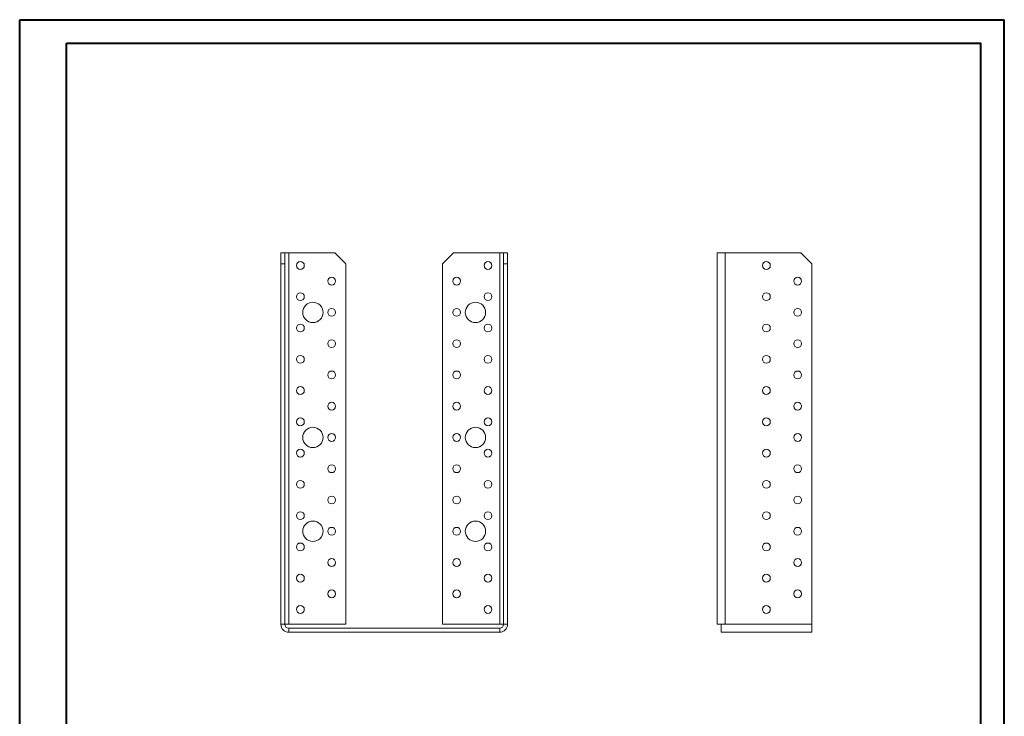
# Model space of a CAD drawing. Header units: millimetres. Extents: x 0 to 210, y 0 to 297.
# Tile 2 of 2: x 0 to 210, y 149 to 297. Entities that reach past the tile are written whole.
import ezdxf

# ---------------------------------------------------------------- set-up
doc = ezdxf.new("R2010")
doc.units = ezdxf.units.MM

msp = doc.modelspace()

# ---------------------------------------------------------------- linework, layer by layer
at = {"color": 7, "linetype": 'Continuous', "lineweight": 40}
for p, q in [((0.08, 0.21), (0.08, 297.21)), ((0.08, 297.21), (210.08, 297.21)), ((210.08, 0.21), (210.08, 297.21)), ((210.08, 292.21), (210.08, 297.21)), ((10.08, 292.21), (205.08, 292.21)), ((10.08, 5.21), (10.08, 292.21)), ((205.08, 5.21), (205.08, 292.21))]:
    msp.add_line(p, q, dxfattribs=at)
at = {"color": 7, "linetype": 'Continuous', "lineweight": 15}
for p, q in [((55.79, 247.49), (56.62, 247.49)), ((55.79, 245.16), (55.79, 247.49)), ((56.62, 247.49), (56.62, 245.16)), ((57.45, 247.49), (56.62, 247.49)), ((57.45, 168.32), (57.45, 247.49)), ((57.45, 247.49), (67.29, 247.49)), ((69.62, 245.16), (67.29, 247.49)), ((92.62, 247.49), (90.29, 245.16)), ((92.62, 247.49), (102.45, 247.49)), ((102.45, 247.49), (102.45, 168.32)), ((103.29, 247.49), (102.45, 247.49)), ((103.29, 245.16), (103.29, 247.49)), ((103.29, 247.49), (104.12, 247.49)), ((104.12, 247.49), (104.12, 245.16)), ((148.84, 247.49), (148.84, 168.32)), ((148.84, 247.49), (150.51, 247.49)), ((150.51, 247.49), (150.51, 168.32)), ((166.68, 247.49), (150.51, 247.49)), ((169.01, 245.16), (166.68, 247.49)), ((56.62, 245.16), (55.79, 245.16)), ((55.79, 168.32), (55.79, 245.16)), ((56.62, 168.32), (56.62, 245.16)), ((69.62, 245.16), (69.62, 168.32)), ((90.29, 168.32), (90.29, 245.16)), ((103.29, 168.32), (103.29, 245.16)), ((104.12, 245.16), (103.29, 245.16)), ((104.12, 168.32), (104.12, 245.16)), ((169.01, 168.32), (169.01, 245.16)), ((56.62, 168.32), (55.79, 168.32)), ((56.62, 168.32), (57.45, 168.32)), ((69.62, 168.32), (57.45, 168.32)), ((102.45, 168.32), (90.29, 168.32)), ((102.45, 168.32), (103.29, 168.32)), ((103.29, 168.32), (104.12, 168.32)), ((149.68, 168.32), (148.84, 168.32)), ((149.68, 166.66), (149.68, 168.32)), ((149.68, 168.32), (150.51, 168.32)), ((169.01, 168.32), (150.51, 168.32)), ((169.01, 168.32), (169.01, 166.66)), ((57.45, 167.49), (57.45, 166.66)), ((57.45, 167.49), (102.45, 167.49)), ((57.45, 166.66), (102.45, 166.66)), ((102.45, 167.49), (102.45, 166.66)), ((169.01, 166.66), (149.68, 166.66))]:
    msp.add_line(p, q, dxfattribs=at)
for centre, radius in [((59.95, 244.82), 0.833), ((99.95, 244.82), 0.833), ((159.34, 244.82), 0.833), ((66.62, 241.49), 0.833), ((93.29, 241.49), 0.833), ((166.01, 241.49), 0.833), ((59.95, 238.16), 0.833), ((99.95, 238.16), 0.833), ((159.34, 238.16), 0.833), ((62.62, 234.82), 2.17), ((66.62, 234.82), 0.833), ((93.29, 234.82), 0.833), ((97.29, 234.82), 2.17), ((166.01, 234.82), 0.833), ((59.95, 231.49), 0.833), ((99.95, 231.49), 0.833), ((159.34, 231.49), 0.833), ((66.62, 228.16), 0.833), ((93.29, 228.16), 0.833), ((166.01, 228.16), 0.833), ((59.95, 224.82), 0.833), ((99.95, 224.82), 0.833), ((159.34, 224.82), 0.833), ((66.62, 221.49), 0.833), ((93.29, 221.49), 0.833), ((166.01, 221.49), 0.833), ((59.95, 218.16), 0.833), ((99.95, 218.16), 0.833), ((159.34, 218.16), 0.833), ((66.62, 214.82), 0.833), ((93.29, 214.82), 0.833), ((166.01, 214.82), 0.833), ((59.95, 211.49), 0.833), ((99.95, 211.49), 0.833), ((159.34, 211.49), 0.833), ((62.62, 208.16), 2.17), ((97.29, 208.16), 2.17), ((66.62, 208.16), 0.833), ((93.29, 208.16), 0.833), ((166.01, 208.16), 0.833), ((59.95, 204.82), 0.833), ((99.95, 204.82), 0.833), ((159.34, 204.82), 0.833), ((66.62, 201.49), 0.833), ((93.29, 201.49), 0.833), ((166.01, 201.49), 0.833), ((59.95, 198.16), 0.833), ((99.95, 198.16), 0.833), ((159.34, 198.16), 0.833), ((66.62, 194.82), 0.833), ((93.29, 194.82), 0.833), ((166.01, 194.82), 0.833), ((59.95, 191.49), 0.833), ((99.95, 191.49), 0.833), ((159.34, 191.49), 0.833), ((62.62, 188.16), 2.17), ((97.29, 188.16), 2.17), ((66.62, 188.16), 0.833), ((93.29, 188.16), 0.833), ((166.01, 188.16), 0.833), ((59.95, 184.82), 0.833), ((99.95, 184.82), 0.833), ((159.34, 184.82), 0.833), ((66.62, 181.49), 0.833), ((93.29, 181.49), 0.833), ((166.01, 181.49), 0.833), ((59.95, 178.16), 0.833), ((99.95, 178.16), 0.833), ((159.34, 178.16), 0.833), ((66.62, 174.82), 0.833), ((93.29, 174.82), 0.833), ((166.01, 174.82), 0.833), ((59.95, 171.49), 0.833), ((99.95, 171.49), 0.833), ((159.34, 171.49), 0.833)]:
    msp.add_circle(centre, radius, dxfattribs=at)
for centre, radius, start, end in [((57.45, 168.32), 1.67, 180, 270), ((57.45, 168.32), 0.833, 180, 270), ((102.45, 168.32), 1.67, 270, 0), ((102.45, 168.32), 0.833, 270, 0)]:
    msp.add_arc(centre, radius, start, end, dxfattribs=at)

doc.saveas('drawing.dxf')
